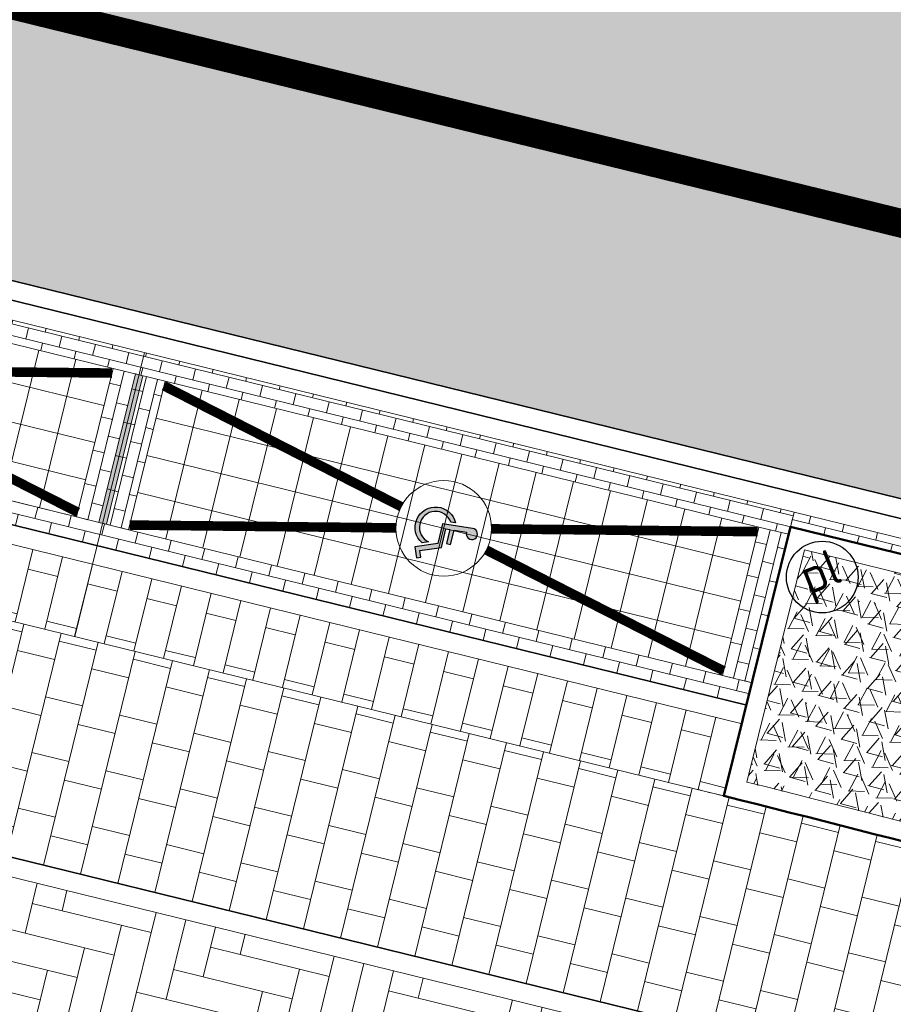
# Model space of a CAD drawing. Header units: metres. Extents: x 196674 to 197628, y 355499 to 356232.
# Tile 65 of 209: x 196978 to 196987, y 355723 to 355734. Entities that reach past the tile are written whole.
import ezdxf
from ezdxf.enums import TextEntityAlignment as Align

# ---------------------------------------------------------------- set-up
doc = ezdxf.new("R2010")
doc.units = ezdxf.units.M
doc.linetypes.add('VW-13_STREEP', pattern=[4, 1, -3])
doc.layers.get('0').update_dxf_attribs({"lineweight": 25})
for name, color, linetype, lineweight in [('N-WE-IE-MEUBILAIR-S-200', 7, 'Continuous', 25), ('N-WE-VH-KANTOPSLUITING_ACHTERKANTBAND-G', 50, 'Continuous', 18), ('N-WE-VH-MATERIAALGRENS-G', 7, 'Continuous', 13), ('N-WE-VH-OPENVERHARDING_TEGEL_400x400_PARKEERVAKKEN-A', 252, 'Continuous', 5)]:
    doc.layers.add(name, color=color, linetype=linetype, lineweight=lineweight)
for name, color, linetype, lineweight, true_color in [('N-WE-VH-GESLOTENVERHARDING_ASFALT_RIJBAAN-V', 7, 'Continuous', 5, 0xd6d6d6), ('N-WE-VH-GOOT-TEGEL_200x200-G', 7, 'Continuous', 35, 0x00a5a5), ('N-WE-VH-HALFVERHARDING_GEBONDEN_SPLIT-A', 7, 'Continuous', 5, 0xaab7a9), ('N-WE-VH-KANTOPSLUITING_GELEIDEBAND_50 200-G', 1, 'Continuous', 35, 0xff0000), ('N-WE-VH-KANTOPSLUITING_OPSLUITBAND_200X250-G', 7, 'Continuous', 50, 0x0029a5), ('N-WE-VH-OPENVERHARDING_STRAATBAKSTEEN_PARKEERVAK-V', 7, 'Continuous', 5, 0xffffff), ('N-WE-VH-OPENVERHARDING_STRAATBAKSTEEN_ROOD_ELLEBOOG_LINGE-A', 7, 'Continuous', 5, 0xdaaea0), ('N-WE-VH-OPENVERHARDING_STRAATBAKSTEEN_ROOD_HALFSTEENS-LINGE-A', 7, 'Continuous', 5, 0xdaaea0), ('N-WE-VH-OPENVERHARDING_STRAATBAKSTEEN_ROOD_STREKKEN-LINGE-A', 7, 'Continuous', 5, 0xdaaea0), ('N-WE-VH-OPENVERHARDING_TEGEL_200x300_FIETSPAD_ROOD-A', 7, 'Continuous', 5, 0xe04d68), ('N-WE-VW-MARKERING_LANGS_STREEP_13_045-G', 7, 'VW-13_STREEP', 13, 0xffffff), ('N-WE-VW-MARKERING_LANGS_STREEP_DOORGETROKKEN_010-G', 7, 'Continuous', 13, 0xffffff), ('N-WE-VW-MARKERING_PIJL-S', 7, 'Continuous', 25, 0xffffff)]:
    doc.layers.add(name, color=color, linetype=linetype, lineweight=lineweight, true_color=true_color)
doc.layers.add('N-WE-VH-HULPLIJN-G', color=40, linetype='Continuous', lineweight=5, plot=False)
doc.styles.add('NLCS-ISO', font='NLCS-ISO.ttf')

# ---------------------------------------------------------------- blocks, each defined once
blk = doc.blocks.new('N-SVW-MARKERING_SYMBOOL_MINDERVALIDE')
h = blk.add_hatch(color=256)
h.dxf.hatch_style = 1
edge = h.paths.add_edge_path()
edge.add_line((0.287907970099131, 0.4925545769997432), (-0.0163198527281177, 0.4925545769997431))
edge.add_line((-0.01631985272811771, 0.4925545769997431), (-0.02158222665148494, 0.5527198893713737))
edge.add_line((-0.02158222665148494, 0.5527198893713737), (0.2090622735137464, 0.5527198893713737))
edge.add_line((0.2090622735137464, 0.5527198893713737), (0.2090622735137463, 0.6227198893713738))
edge.add_line((0.2090622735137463, 0.6227198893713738), (-0.02770479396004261, 0.6227198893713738))
edge.add_line((-0.02770479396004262, 0.6227198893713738), (-0.04525297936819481, 0.8233502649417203))
edge.add_arc((-0.03432544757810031, 0.9112152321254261), 0.08854187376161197, 262.9106777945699, 544.9986685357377)
edge.add_line((-0.122530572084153, 0.9035003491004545), (-0.08046453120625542, 0.4225545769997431))
edge.add_line((-0.08046453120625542, 0.4225545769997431), (0.2403993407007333, 0.422554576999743))
edge.add_line((0.2403993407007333, 0.422554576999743), (0.3770460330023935, 0.07866898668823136))
edge.add_line((0.3770460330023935, 0.07866898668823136), (0.5402005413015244, 0.1435002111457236))
edge.add_line((0.5402005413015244, 0.1435002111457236), (0.5143512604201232, 0.2085526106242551))
edge.add_line((0.5143512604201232, 0.2085526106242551), (0.4162491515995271, 0.169570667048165))
edge.add_line((0.4162491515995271, 0.169570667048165), (0.287907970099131, 0.4925545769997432))
h = blk.add_hatch(color=256)
h.dxf.hatch_style = 1
edge = h.paths.add_edge_path()
edge.add_arc((1.249000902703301e-16, 0.3263172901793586), 0.2563172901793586, 122.4109707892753, 347.3893210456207)
edge.add_line((0.2501339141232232, 0.2703567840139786), (0.2884929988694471, 0.1738221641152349))
edge.add_arc((6.938893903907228e-17, 0.3263172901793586), 0.3263172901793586, 116.19820386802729, 332.13942264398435, ccw=False)
edge.add_line((-0.1440618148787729, 0.6191127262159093), (-0.1373831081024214, 0.5427068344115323))
for points in [[(0.287907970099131, 0.4925545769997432), (-0.01631985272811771, 0.4925545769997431), (-0.02158222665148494, 0.5527198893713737), (0.2090622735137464, 0.5527198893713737), (0.2090622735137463, 0.6227198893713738), (-0.02770479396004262, 0.6227198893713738), (-0.04525297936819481, 0.8233502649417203, 2.827362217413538), (-0.122530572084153, 0.9035003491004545), (-0.08046453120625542, 0.4225545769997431), (0.2403993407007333, 0.422554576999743), (0.3770460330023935, 0.07866898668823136), (0.5402005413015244, 0.1435002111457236), (0.5143512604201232, 0.2085526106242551), (0.4162491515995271, 0.169570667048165)], [(-0.1373831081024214, 0.5427068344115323, 1.496299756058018), (0.2501339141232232, 0.2703567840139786), (0.2884929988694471, 0.1738221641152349, -1.375639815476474), (-0.1440618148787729, 0.6191127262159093)]]:
    blk.add_lwpolyline(points, format="xyb", close=True)
blk = doc.blocks.new('SIE-MEUBILAIR_PAAL_POLLER-SO')
blk.add_circle((0, 0), 0.75)
at = {"style": 'NLCS-ISO'}
blk.add_text('pl', height=0.75, dxfattribs=at).set_placement((5.684341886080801e-14, 0.1291188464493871), align=Align.MIDDLE_CENTER)

msp = doc.modelspace()

# ---------------------------------------------------------------- hatches: boundary and pattern name
at = {"layer": 'N-WE-VH-GESLOTENVERHARDING_ASFALT_RIJBAAN-V'}
h = msp.add_hatch(color=256, dxfattribs=at)
h.dxf.hatch_style = 1
h.paths.add_polyline_path([(196948.952586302, 355754.5683464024), (196948.2972287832, 355751.8975775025), (196985.9216240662, 355742.665243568), (196985.0178448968, 355745.7185959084), (196984.9044531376, 355745.7464201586)])
edge = h.paths.add_edge_path()
edge.add_line((196949.8082533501, 355746.9962693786), (196947.3286284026, 355747.0690561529))
edge.add_line((196947.3286284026, 355747.0690561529), (196946.046566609, 355741.8442884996))
edge.add_line((196946.046566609, 355741.8442884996), (196951.4281986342, 355740.523735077))
edge.add_line((196951.4281986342, 355740.523735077), (196969.3175015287, 355732.890581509))
edge.add_line((196969.3175015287, 355732.890581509), (196990.3419258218, 355727.7315748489))
edge.add_line((196990.3419258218, 355727.7315748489), (196987.361887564, 355737.7994178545))
edge.add_arc((196989.2068408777, 355747.831174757), 10.19999996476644, 256.2130756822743, 259.57910803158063, ccw=False)
edge.add_line((196986.7760602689, 355737.9250501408), (196949.8082533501, 355746.9962693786))
edge = h.paths.add_edge_path()
edge.add_arc((197001.9665343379, 355735.4331866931), 1.200000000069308, 134.3917071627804, 256.2130756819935, ccw=False)
edge.add_arc((196994.2713751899, 355743.2935000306), 9.800000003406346, 314.3917071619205, 327.8953772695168)
edge.add_arc((197003.1657051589, 355737.7130973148), 0.6999999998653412, 76.21307567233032, 147.8953772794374, ccw=False)
edge.add_line((197003.3325234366, 355738.3929293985), (197003.9878809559, 355741.0636982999))
edge.add_line((197003.9878809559, 355741.0636982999), (196985.0178448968, 355745.7185959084))
edge.add_line((196985.0178448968, 355745.7185959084), (196985.9216240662, 355742.665243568))
edge.add_line((196985.9216240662, 355742.665243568), (196994.5532249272, 355740.5472076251))
edge.add_arc((196994.3864066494, 355739.8673755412), 0.7000000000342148, -56.96047541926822, 76.21307567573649, ccw=False)
edge.add_arc((196988.4550085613, 355751.5905466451), 13.83438277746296, 265.46806129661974, 297.1505713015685, ccw=False)
edge.add_line((196987.361887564, 355737.7994178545), (196990.3419258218, 355727.7315748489))
edge.add_line((196990.3419258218, 355727.7315748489), (196990.4553175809, 355727.7037505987))
edge.add_line((196990.4553175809, 355727.7037505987), (196999.5238381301, 355725.4785026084))
edge.add_line((196999.5238381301, 355725.4785026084), (197001.6805601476, 355734.2677602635))
at = {"layer": 'N-WE-VH-HALFVERHARDING_GEBONDEN_SPLIT-A'}
h = msp.add_hatch(dxfattribs=at)
h.set_pattern_fill('AVH-GRAVEL-SO', color=251, scale=0.3, angle=-13.7869243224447, pattern_type=2)
h.set_pattern_definition([(242.1768326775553, (1.023267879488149, 0.9474401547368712), (-0.2859741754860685, -1.165426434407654), [0.197909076, -4.74981768]), (113.7816676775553, (1.102633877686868, 0.7673372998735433), (-5.584217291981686, 12.49065720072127), [0.196814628, -19.484648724]), (358.3078326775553, (0.9308949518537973, 0.7724108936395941), (11.06078624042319, -0.2429148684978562), [0.171813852, -17.00957142]), (242.1768326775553, (1.314624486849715, 0.8759466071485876), (-0.2859741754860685, -1.165426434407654), [0.197909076, -4.74981768]), (113.7816676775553, (1.393990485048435, 0.6958437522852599), (-5.584217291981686, 12.49065720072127), [0.196814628, -19.484648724]), (358.3078326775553, (1.222251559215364, 0.7009173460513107), (11.06078624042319, -0.2429148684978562), [0.171813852, -17.00957142]), (358.3078326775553, (0.6395383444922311, 0.8439044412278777), (11.06078624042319, -0.2429148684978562), [0.171813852, -17.00957142]), (113.7816676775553, (0.8112772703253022, 0.8388308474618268), (-5.584217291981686, 12.49065720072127), [0.196814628, -19.484648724]), (242.1768326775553, (0.7319112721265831, 1.018933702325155), (-0.2859741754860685, -1.165426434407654), [0.197909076, -4.74981768]), (242.1768326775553, (0.4405546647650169, 1.090427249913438), (-0.2859741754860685, -1.165426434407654), [0.197909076, -4.74981768]), (113.7816676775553, (0.5199206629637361, 0.9103243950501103), (-5.584217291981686, 12.49065720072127), [0.196814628, -19.484648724]), (358.3078326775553, (0.348181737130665, 0.9153979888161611), (11.06078624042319, -0.2429148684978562), [0.171813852, -17.00957142]), (358.3078326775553, (0.160145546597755, 0.6526388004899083), (11.06078624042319, -0.2429148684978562), [0.171813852, -17.00957142]), (113.7816676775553, (0.3318844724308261, 0.6475652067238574), (-5.584217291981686, 12.49065720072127), [0.196814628, -19.484648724]), (242.1768326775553, (0.252518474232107, 0.8276680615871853), (-0.2859741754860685, -1.165426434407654), [0.197909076, -4.74981768]), (242.1768326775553, (0.5438750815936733, 0.7561745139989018), (-0.2859741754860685, -1.165426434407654), [0.197909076, -4.74981768]), (113.7816676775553, (0.6232410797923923, 0.5760716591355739), (-5.584217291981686, 12.49065720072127), [0.196814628, -19.484648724]), (358.3078326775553, (0.4515021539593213, 0.5811452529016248), (11.06078624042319, -0.2429148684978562), [0.171813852, -17.00957142]), (358.3078326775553, (1.034215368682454, 0.4381581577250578), (11.06078624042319, -0.2429148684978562), [0.171813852, -17.00957142]), (113.7816676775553, (1.205954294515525, 0.433084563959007), (-5.584217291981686, 12.49065720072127), [0.196814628, -19.484648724]), (242.1768326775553, (1.126588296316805, 0.6131874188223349), (-0.2859741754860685, -1.165426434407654), [0.197909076, -4.74981768]), (358.3078326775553, (0.7428587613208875, 0.5096517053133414), (11.06078624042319, -0.2429148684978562), [0.171813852, -17.00957142]), (113.7816676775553, (0.9145976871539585, 0.5045781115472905), (-5.584217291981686, 12.49065720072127), [0.196814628, -19.484648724]), (242.1768326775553, (0.8352316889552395, 0.6846809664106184), (-0.2859741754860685, -1.165426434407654), [0.197909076, -4.74981768]), (358.3078326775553, (0.205194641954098, 0.3326847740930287), (11.06078624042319, -0.2429148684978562), [0.171813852, -17.00957142]), (113.7816676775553, (0.376933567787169, 0.3276111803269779), (-5.584217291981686, 12.49065720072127), [0.196814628, -19.484648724]), (242.1768326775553, (0.29756756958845, 0.5077140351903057), (-0.2859741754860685, -1.165426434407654), [0.197909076, -4.74981768]), (242.1768326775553, (0.5889241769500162, 0.4362204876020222), (-0.2859741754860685, -1.165426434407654), [0.197909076, -4.74981768]), (113.7816676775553, (0.6682901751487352, 0.2561176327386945), (-5.584217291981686, 12.49065720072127), [0.196814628, -19.484648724]), (358.3078326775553, (0.4965512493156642, 0.2611912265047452), (11.06078624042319, -0.2429148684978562), [0.171813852, -17.00957142]), (358.3078326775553, (1.079264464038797, 0.1182041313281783), (11.06078624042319, -0.2429148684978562), [0.171813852, -17.00957142]), (113.7816676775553, (1.251003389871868, 0.1131305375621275), (-5.584217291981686, 12.49065720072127), [0.196814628, -19.484648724]), (242.1768326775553, (1.171637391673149, 0.2932333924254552), (-0.2859741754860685, -1.165426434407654), [0.197909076, -4.74981768]), (358.3078326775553, (0.7879078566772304, 0.1896976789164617), (11.06078624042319, -0.2429148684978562), [0.171813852, -17.00957142]), (113.7816676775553, (0.9596467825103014, 0.184624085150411), (-5.584217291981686, 12.49065720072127), [0.196814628, -19.484648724]), (242.1768326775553, (0.8802807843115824, 0.3647269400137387), (-0.2859741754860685, -1.165426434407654), [0.197909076, -4.74981768]), (242.1768326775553, (0.6922445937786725, 0.101967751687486), (-0.2859741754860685, -1.165426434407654), [0.197909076, -4.74981768]), (113.7816676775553, (0.7716105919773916, -0.0781351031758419), (-5.584217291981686, 12.49065720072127), [0.196814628, -19.484648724]), (358.3078326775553, (0.5998716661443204, -0.07306150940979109), (11.06078624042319, -0.2429148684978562), [0.171813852, -17.00957142]), (242.1768326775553, (0.9836012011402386, 0.03047420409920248), (-0.2859741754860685, -1.165426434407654), [0.197909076, -4.74981768]), (113.7816676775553, (1.062967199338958, -0.1496286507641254), (-5.584217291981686, 12.49065720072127), [0.196814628, -19.484648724]), (358.3078326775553, (0.8912282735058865, -0.1445550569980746), (11.06078624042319, -0.2429148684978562), [0.171813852, -17.00957142]), (358.3078326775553, (0.3085150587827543, -0.001567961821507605), (11.06078624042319, -0.2429148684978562), [0.171813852, -17.00957142]), (113.7816676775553, (0.4802539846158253, -0.006641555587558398), (-5.584217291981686, 12.49065720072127), [0.196814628, -19.484648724]), (242.1768326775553, (0.4008879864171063, 0.1734612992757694), (-0.2859741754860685, -1.165426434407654), [0.197909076, -4.74981768]), (242.1768326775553, (0.1095313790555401, 0.2449548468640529), (-0.2859741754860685, -1.165426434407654), [0.197909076, -4.74981768]), (113.7816676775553, (0.1888973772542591, 0.06485199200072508), (-5.584217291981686, 12.49065720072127), [0.196814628, -19.484648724]), (358.3078326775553, (0.01715845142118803, 0.06992558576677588), (11.06078624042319, -0.2429148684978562), [0.171813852, -17.00957142]), (49.64802467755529, (0.5746857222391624, 1.032801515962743), (-0.9144975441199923, 0.7769776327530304), [5.04e-07, -1.199999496]), (346.2130756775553, (0.4814522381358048, 1.055679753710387), (0.2859741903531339, 1.165426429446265), [0, -1.2]), (49.64802467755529, (0.5746857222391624, 1.032801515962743), (-0.9144975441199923, 0.7769776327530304), [5.04e-07, -1.199999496]), (346.2130756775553, (0.4814522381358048, 1.055679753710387), (0.2859741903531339, 1.165426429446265), [0, -1.2])])
edge = h.paths.add_edge_path()
edge.add_line((196990.7632452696, 355724.2476910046), (196990.958810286, 355724.9428117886))
edge.add_line((196990.958810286, 355724.9428117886), (196990.3667851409, 355726.9429257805))
edge.add_line((196990.3667851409, 355726.9429257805), (196986.1783491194, 355727.9701138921))
edge.add_line((196986.1783491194, 355727.9701138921), (196985.5764626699, 355725.5424927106))
edge.add_arc((196942.6435369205, 355553.2098948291), 177.6000011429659, 74.28660390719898, 76.01077340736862, ccw=False)
h = msp.add_hatch(dxfattribs=at)
h.set_pattern_fill('AVH-GRAVEL-SO', color=251, scale=0.3, angle=-13.7869243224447, pattern_type=2)
h.set_pattern_definition([(228.6650295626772, (1.216310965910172, 0.6821346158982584), (-0.5503557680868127, -1.066352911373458), [0.197909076, -4.74981768]), (100.2698645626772, (1.251400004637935, 0.4884731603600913), (-2.511268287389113, 13.44966660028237), [0.196814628, -19.484648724]), (344.7960295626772, (1.085599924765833, 0.5335323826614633), (10.69788768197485, -2.820496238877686), [0.171813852, -17.00957142]), (228.6650295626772, (1.482899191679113, 0.5445456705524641), (-0.5503557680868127, -1.066352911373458), [0.197909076, -4.74981768]), (100.2698645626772, (1.517988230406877, 0.350884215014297), (-2.511268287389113, 13.44966660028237), [0.196814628, -19.484648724]), (344.7960295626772, (1.352188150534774, 0.3959434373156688), (10.69788768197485, -2.820496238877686), [0.171813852, -17.00957142]), (344.7960295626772, (0.8190116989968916, 0.6711213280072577), (10.69788768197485, -2.820496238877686), [0.171813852, -17.00957142]), (100.2698645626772, (0.9848117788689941, 0.6260621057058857), (-2.511268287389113, 13.44966660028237), [0.196814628, -19.484648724]), (228.6650295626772, (0.9497227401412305, 0.8197235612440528), (-0.5503557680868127, -1.066352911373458), [0.197909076, -4.74981768]), (228.6650295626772, (0.6831345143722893, 0.9573125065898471), (-0.5503557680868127, -1.066352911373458), [0.197909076, -4.74981768]), (100.2698645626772, (0.7182235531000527, 0.7636510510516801), (-2.511268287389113, 13.44966660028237), [0.196814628, -19.484648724]), (344.7960295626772, (0.5524234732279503, 0.808710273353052), (10.69788768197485, -2.820496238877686), [0.171813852, -17.00957142]), (344.7960295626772, (0.3081992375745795, 0.5971576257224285), (10.69788768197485, -2.820496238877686), [0.171813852, -17.00957142]), (100.2698645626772, (0.4739993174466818, 0.5520984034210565), (-2.511268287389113, 13.44966660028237), [0.196814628, -19.484648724]), (228.6650295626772, (0.4389102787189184, 0.7457598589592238), (-0.5503557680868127, -1.066352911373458), [0.197909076, -4.74981768]), (228.6650295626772, (0.7054985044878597, 0.6081709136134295), (-0.5503557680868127, -1.066352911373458), [0.197909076, -4.74981768]), (100.2698645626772, (0.740587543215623, 0.4145094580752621), (-2.511268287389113, 13.44966660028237), [0.196814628, -19.484648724]), (344.7960295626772, (0.5747874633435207, 0.4595686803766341), (10.69788768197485, -2.820496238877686), [0.171813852, -17.00957142]), (344.7960295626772, (1.107963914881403, 0.1843907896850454), (10.69788768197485, -2.820496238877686), [0.171813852, -17.00957142]), (100.2698645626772, (1.273763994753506, 0.1393315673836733), (-2.511268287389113, 13.44966660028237), [0.196814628, -19.484648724]), (228.6650295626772, (1.238674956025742, 0.3329930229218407), (-0.5503557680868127, -1.066352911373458), [0.197909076, -4.74981768]), (344.7960295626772, (0.841375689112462, 0.3219797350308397), (10.69788768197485, -2.820496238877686), [0.171813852, -17.00957142]), (100.2698645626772, (1.007175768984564, 0.2769205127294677), (-2.511268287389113, 13.44966660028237), [0.196814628, -19.484648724]), (228.6650295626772, (0.972086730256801, 0.470581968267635), (-0.5503557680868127, -1.066352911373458), [0.197909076, -4.74981768]), (344.7960295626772, (0.2772455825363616, 0.2755338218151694), (10.69788768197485, -2.820496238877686), [0.171813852, -17.00957142]), (100.2698645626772, (0.443045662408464, 0.2304745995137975), (-2.511268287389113, 13.44966660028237), [0.196814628, -19.484648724]), (228.6650295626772, (0.4079566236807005, 0.4241360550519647), (-0.5503557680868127, -1.066352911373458), [0.197909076, -4.74981768]), (228.6650295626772, (0.6745448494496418, 0.2865471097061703), (-0.5503557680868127, -1.066352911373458), [0.197909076, -4.74981768]), (100.2698645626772, (0.7096338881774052, 0.09288565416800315), (-2.511268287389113, 13.44966660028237), [0.196814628, -19.484648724]), (344.7960295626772, (0.5438338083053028, 0.137944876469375), (10.69788768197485, -2.820496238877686), [0.171813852, -17.00957142]), (344.7960295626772, (1.077010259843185, -0.1372330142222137), (10.69788768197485, -2.820496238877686), [0.171813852, -17.00957142]), (100.2698645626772, (1.242810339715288, -0.1822922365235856), (-2.511268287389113, 13.44966660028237), [0.196814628, -19.484648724]), (228.6650295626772, (1.207721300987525, 0.01136921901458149), (-0.5503557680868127, -1.066352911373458), [0.197909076, -4.74981768]), (344.7960295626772, (0.8104220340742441, 0.0003559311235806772), (10.69788768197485, -2.820496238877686), [0.171813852, -17.00957142]), (100.2698645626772, (0.9762221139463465, -0.04470329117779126), (-2.511268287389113, 13.44966660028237), [0.196814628, -19.484648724]), (228.6650295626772, (0.9411330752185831, 0.1489581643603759), (-0.5503557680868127, -1.066352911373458), [0.197909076, -4.74981768]), (228.6650295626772, (0.6969088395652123, -0.06259448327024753), (-0.5503557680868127, -1.066352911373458), [0.197909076, -4.74981768]), (100.2698645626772, (0.7319978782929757, -0.2562559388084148), (-2.511268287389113, 13.44966660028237), [0.196814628, -19.484648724]), (344.7960295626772, (0.5661977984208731, -0.2111967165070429), (10.69788768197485, -2.820496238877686), [0.171813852, -17.00957142]), (228.6650295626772, (0.9634970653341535, -0.2001834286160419), (-0.5503557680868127, -1.066352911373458), [0.197909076, -4.74981768]), (100.2698645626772, (0.9985861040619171, -0.3938448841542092), (-2.511268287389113, 13.44966660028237), [0.196814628, -19.484648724]), (344.7960295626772, (0.8327860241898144, -0.3487856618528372), (10.69788768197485, -2.820496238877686), [0.171813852, -17.00957142]), (344.7960295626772, (0.2996095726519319, -0.07360777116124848), (10.69788768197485, -2.820496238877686), [0.171813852, -17.00957142]), (100.2698645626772, (0.4654096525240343, -0.1186669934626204), (-2.511268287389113, 13.44966660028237), [0.196814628, -19.484648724]), (228.6650295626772, (0.430320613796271, 0.07499446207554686), (-0.5503557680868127, -1.066352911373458), [0.197909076, -4.74981768]), (228.6650295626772, (0.1637323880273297, 0.2125834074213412), (-0.5503557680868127, -1.066352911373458), [0.197909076, -4.74981768]), (100.2698645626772, (0.1988214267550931, 0.018921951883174), (-2.511268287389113, 13.44966660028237), [0.196814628, -19.484648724]), (344.7960295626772, (0.03302134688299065, 0.06398117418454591), (10.69788768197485, -2.820496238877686), [0.171813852, -17.00957142]), (36.13622156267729, (0.800089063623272, 0.8699426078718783), (-0.7076484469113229, 0.9691406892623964), [5.039999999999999e-07, -1.199999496]), (332.7012725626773, (0.7147815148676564, 0.9139712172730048), (0.5503557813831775, 1.066352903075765), [0, -1.2]), (36.13622156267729, (0.800089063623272, 0.8699426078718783), (-0.7076484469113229, 0.9691406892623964), [5.039999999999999e-07, -1.199999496]), (332.7012725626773, (0.7147815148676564, 0.9139712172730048), (0.5503557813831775, 1.066352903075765), [0, -1.2])])
edge = h.paths.add_edge_path()
edge.add_line((196990.366785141, 355726.9429257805), (196986.1783491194, 355727.9701138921))
edge.add_line((196986.1783491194, 355727.9701138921), (196985.5764626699, 355725.5424927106))
edge.add_arc((196942.6435370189, 355553.2098952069), 177.6000007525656, 74.1239187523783, 76.01077340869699, ccw=False)
edge.add_line((196991.2273856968, 355724.0354492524), (196990.958810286, 355724.9428117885))
edge.add_line((196990.958810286, 355724.9428117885), (196990.366785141, 355726.9429257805))
at = {"layer": 'N-WE-VH-OPENVERHARDING_STRAATBAKSTEEN_PARKEERVAK-V'}
h = msp.add_hatch(color=256, dxfattribs=at)
h.dxf.hatch_style = 1
h.paths.add_polyline_path([(196978.8723712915, 355728.2392354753), (196979.2537355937, 355729.7931213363), (196979.1760413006, 355729.8121895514), (196978.7946769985, 355728.2583036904)])
at = {"layer": 'N-WE-VH-OPENVERHARDING_STRAATBAKSTEEN_ROOD_ELLEBOOG_LINGE-A', "true_color": 0xb05e45}
h = msp.add_hatch(dxfattribs=at)
h.set_pattern_fill('AVH-ROO_BSS_LINGEFRMT_ELLEBOOG', color=25, scale=4, angle=346.2130756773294, pattern_type=2)
h.set_pattern_definition([(346.2130756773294, (0, 0), (0.3870401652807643, 0.2345205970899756), [1.28, -0.64]), (256.2130756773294, (0.228779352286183, 0.9323411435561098), (0.3870401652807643, 0.2345205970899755), [1.28, -0.64])])
edge = h.paths.add_edge_path()
edge.add_line((196963.5024933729, 355728.0780413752), (196962.8205193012, 355728.2454156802))
edge.add_arc((196975.3557216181, 355779.3299061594), 52.59996639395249, 245.28000171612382, 256.21306635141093, ccw=False)
edge.add_arc((196975.355721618, 355779.3299061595), 52.59996639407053, 241.96651623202, 245.2800017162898, ccw=False)
edge.add_arc((196927.2290195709, 355688.9442122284), 49.79999999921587, 61.96651623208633, 63.4129687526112)
edge.add_line((196949.5173425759, 355733.4781392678), (196949.027964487, 355731.4841464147))
edge.add_arc((196927.2290198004, 355688.9442128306), 47.79999935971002, 60.03241416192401, 62.867816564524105, ccw=False)
edge.add_arc((196949.6070665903, 355727.7548165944), 2.999999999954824, -14.159324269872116, 60.03241416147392, ccw=False)
edge.add_line((196952.5159243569, 355727.0209593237), (196952.2901902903, 355726.1261963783))
edge.add_line((196952.2901902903, 355726.1261963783), (196952.774999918, 355726.0038868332))
edge.add_line((196952.774999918, 355726.0038868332), (196954.0884636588, 355725.6815870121))
edge.add_line((196954.0884636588, 355725.6815870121), (196954.1083629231, 355725.7626821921))
edge.add_line((196954.1083629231, 355725.7626821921), (196954.1045190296, 355725.7636254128))
edge.add_line((196954.1045190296, 355725.7636254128), (196954.2951684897, 355726.5405763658))
edge.add_line((196954.2951684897, 355726.5405763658), (196954.7807628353, 355726.4214204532))
edge.add_line((196954.7807628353, 355726.4214204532), (196959.6367062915, 355725.2298613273))
edge.add_line((196959.6367062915, 355725.2298613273), (196960.1223006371, 355725.1107054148))
edge.add_line((196960.1223006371, 355725.1107054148), (196967.6809182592, 355723.0974883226))
edge.add_line((196967.6809182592, 355723.0974883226), (196978.1048668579, 355720.3707893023))
edge.add_line((196978.1048668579, 355720.3707893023), (196978.7548335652, 355720.2546714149))
edge.add_line((196978.7548335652, 355720.2546714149), (196981.5043161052, 355719.5923294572))
edge.add_line((196981.5043161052, 355719.5923294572), (196982.5956795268, 355719.3156438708))
edge.add_line((196982.5956795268, 355719.3156438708), (196993.646, 355716.569))
edge.add_line((196993.646, 355716.569), (196992.3999124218, 355720.7788164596))
edge.add_arc((196942.6435372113, 355553.2098959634), 174.7999999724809, 73.4622235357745, 76.21066489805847)
edge.add_line((196984.307587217, 355722.9719262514), (196963.5024933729, 355728.0780413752))
at = {"layer": 'N-WE-VH-OPENVERHARDING_STRAATBAKSTEEN_ROOD_HALFSTEENS-LINGE-A', "true_color": 0xb05e45}
h = msp.add_hatch(dxfattribs=at)
h.set_pattern_fill('AVH-BSS_LINGEFORMAAT_HALFST', color=25, scale=4, angle=-13.7893351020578, pattern_type=2)
h.set_pattern_definition([(346.2106648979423, (7, 0.7800000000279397), (1.046740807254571, 0.2373471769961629), [0.32, -0.32]), (76.2106648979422, (7, 0.7800000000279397), (-0.3107771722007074, 0.07627286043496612), [])])
h.paths.add_polyline_path([(196972.5616644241, 355729.3349906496), (196972.47824101, 355728.9950780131), (196971.8469748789, 355729.150007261), (196971.7444832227, 355728.7324004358), (196978.5427338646, 355727.0639316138), (196978.7286489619, 355727.8214509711)])
h.paths.add_polyline_path([(196985.3409845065, 355725.3954627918), (196985.5268996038, 355726.1529821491), (196978.7286489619, 355727.8214509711), (196978.5427338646, 355727.0639316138)])
at = {"layer": 'N-WE-VH-OPENVERHARDING_STRAATBAKSTEEN_ROOD_STREKKEN-LINGE-A', "true_color": 0xb05e45}
h = msp.add_hatch(dxfattribs=at)
h.set_pattern_fill('AVH-BSS_LINGEFORMAAT_HALFST', color=25, scale=1.499999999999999, angle=76.2106648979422, pattern_type=2)
h.set_pattern_definition([(76.2106648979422, (196971.9780688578, 355729.6841555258), (-0.08900519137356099, 0.3925278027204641), [0.1199999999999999, -0.1199999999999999]), (166.2106648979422, (196971.9780688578, 355729.6841555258), (-0.02860232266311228, -0.1165414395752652), [])])
h.paths.add_polyline_path([(196978.833524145, 355728.2487695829), (196978.5615941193, 355728.3155083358), (196972.3460506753, 355729.8409655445), (196972.0352735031, 355729.9172384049), (196971.9780688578, 355729.6841555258), (196978.7763194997, 355728.0156867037)])
h.paths.add_polyline_path([(196985.6317747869, 355726.5803007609), (196985.3209976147, 355726.6565736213), (196979.1054541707, 355728.18203083), (196978.833524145, 355728.2487695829), (196978.7763194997, 355728.0156867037), (196985.5745701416, 355726.3472178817)])
h.paths.add_polyline_path([(196979.2720930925, 355730.035738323), (196972.4738424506, 355731.704207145), (196972.4166378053, 355731.4711242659), (196972.7274149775, 355731.3948514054), (196978.9429584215, 355729.8693941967), (196979.2148884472, 355729.8026554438)])
h.paths.add_polyline_path([(196986.0703437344, 355728.367269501), (196979.2720930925, 355730.035738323), (196979.2148884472, 355729.8026554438), (196979.4868184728, 355729.735916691), (196985.7023619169, 355728.2104594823), (196986.013139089, 355728.1341866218)])
h = msp.add_hatch(dxfattribs=at)
h.set_pattern_fill('AVH-BSS_LINGEFORMAAT_HALFST', color=25, scale=1.499999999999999, angle=-13.7893351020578, pattern_type=2)
h.set_pattern_definition([(346.2106648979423, (196972.0352735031, 355729.9172384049), (0.3925278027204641, 0.08900519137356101), [0.1199999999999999, -0.1199999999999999]), (76.2106648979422, (196972.0352735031, 355729.9172384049), (-0.1165414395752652, 0.02860232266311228), [])])
h.paths.add_polyline_path([(196972.7274149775, 355731.3948514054), (196972.4166378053, 355731.4711242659), (196972.0352735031, 355729.9172384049), (196972.3460506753, 355729.8409655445)])
h.paths.add_polyline_path([(196979.2148884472, 355729.8026554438), (196978.9429584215, 355729.8693941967), (196978.5615941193, 355728.3155083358), (196978.833524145, 355728.2487695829)])
h.paths.add_polyline_path([(196979.4868184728, 355729.735916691), (196979.2148884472, 355729.8026554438), (196978.833524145, 355728.2487695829), (196979.1054541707, 355728.18203083)])
h.paths.add_polyline_path([(196986.013139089, 355728.1341866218), (196985.7023619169, 355728.2104594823), (196985.3209976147, 355726.6565736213), (196985.6317747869, 355726.5803007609)])
h = msp.add_hatch(dxfattribs=at)
h.set_pattern_fill('AVH-BSS_LINGEFORMAAT_HALFST', color=25, scale=1.5, angle=256.0513830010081, pattern_type=2)
h.set_pattern_definition([(256.0513830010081, (196986.0512888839, 355728.2895719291), (0.0879136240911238, -0.3927737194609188), [0.12, -0.12]), (346.051383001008, (196986.0512888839, 355728.2895719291), (0.0289261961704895, 0.1164614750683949), [])])
h.paths.add_polyline_path([(196986.0703437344, 355728.367269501), (196986.0322073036, 355728.2118809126), (196990.5259641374, 355727.1098147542), (196990.4733846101, 355727.287450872)])
at = {"layer": 'N-WE-VH-OPENVERHARDING_TEGEL_200x300_FIETSPAD_ROOD-A'}
h = msp.add_hatch(dxfattribs=at)
h.set_pattern_fill('AVH-TEGEL_200X300_HALFST', color=256, scale=2, angle=76.22078229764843, pattern_type=2)
h.set_pattern_definition([(76.22078229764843, (0, 0), (-0.3884882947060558, 0.09527247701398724), []), (166.2207822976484, (0, 0), (-0.1429087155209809, -0.5827324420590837), [0.4, -0.4]), (166.2207822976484, (0.09527247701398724, 0.3884882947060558), (-0.1429087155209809, -0.5827324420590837), [-0.4, 0.4])])
edge = h.paths.add_edge_path()
edge.add_arc((196927.2290195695, 355688.9442122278), 52.40000000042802, 61.96651858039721, 64.05793324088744)
edge.add_line((196950.1520351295, 355736.0642223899), (196949.5662224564, 355733.6773025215))
edge.add_arc((196927.2290195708, 355688.9442122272), 50.00000000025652, 61.96651858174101, 63.465022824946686, ccw=False)
edge.add_arc((196975.3557337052, 355779.3299377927), 52.39999999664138, 241.9665185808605, 245.2800041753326)
edge.add_arc((196975.3557337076, 355779.3299378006), 52.40000000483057, 245.2800041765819, 256.2130709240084)
edge.add_line((196962.8681898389, 355728.4396514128), (196963.5501639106, 355728.2722771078))
edge.add_line((196963.5501639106, 355728.2722771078), (196984.3552577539, 355723.1661619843))
edge.add_arc((196942.6435372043, 355553.2098959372), 174.9999999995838, 73.50477980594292, 76.21066489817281, ccw=False)
edge.add_line((196992.3322244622, 355721.0074953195), (196991.522465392, 355723.7432075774))
edge.add_arc((196942.6435371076, 355553.2098957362), 177.4000002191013, 74.0064303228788, 74.0474978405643)
edge.add_arc((196942.6435371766, 355553.2098958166), 177.4000001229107, 74.04749785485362, 76.0752956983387)
edge.add_arc((196942.6435371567, 355553.209895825), 177.4000001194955, 76.07529569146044, 76.2106648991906)
edge.add_line((196984.9273041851, 355725.4969907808), (196963.4401375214, 355730.770504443))
edge.add_arc((196975.3557337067, 355779.329937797), 50.00000000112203, 241.9665185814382, 256.2130698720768, ccw=False)
at = {"layer": 'N-WE-VH-OPENVERHARDING_TEGEL_400x400_PARKEERVAKKEN-A'}
h = msp.add_hatch(dxfattribs=at)
h.set_pattern_fill('AVH-TEGEL_400X400_BLOK', color=256, scale=0.9999999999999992, angle=-103.7893351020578, pattern_type=2)
h.set_pattern_definition([(256.2106648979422, (196972.3460506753, 355729.8409655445), (0.3884714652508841, -0.09534107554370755), []), (346.2106648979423, (196972.3460506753, 355729.8409655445), (0.09534107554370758, 0.3884714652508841), [])])
h.paths.add_polyline_path([(196978.5615941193, 355728.3155083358), (196972.3460506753, 355729.8409655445), (196972.7274149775, 355731.3948514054), (196978.9429584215, 355729.8693941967)])
h = msp.add_hatch(dxfattribs=at)
h.set_pattern_fill('AVH-TEGEL_400X400_BLOK', color=256, scale=0.9999999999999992, angle=-103.7893351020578, pattern_type=2)
h.set_pattern_definition([(256.2106648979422, (196979.1054541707, 355728.18203083), (0.3884714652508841, -0.09534107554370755), []), (346.2106648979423, (196979.1054541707, 355728.18203083), (0.09534107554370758, 0.3884714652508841), [])])
h.paths.add_polyline_path([(196979.1054541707, 355728.18203083), (196985.3209976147, 355726.6565736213), (196985.7023619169, 355728.2104594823), (196979.4868184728, 355729.735916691)])

# ---------------------------------------------------------------- linework, layer by layer
at = {"layer": 'N-WE-VH-GOOT-TEGEL_200x200-G', "ltscale": 0.2, "flags": 128}
msp.add_lwpolyline([(196951.4281986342, 355740.523735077), (196969.3175015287, 355732.890581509), (196990.4553175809, 355727.7037505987), (197034.9407055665, 355716.7878553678, -0.3734826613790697), (197046.4430502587, 355700.5145226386), (197046.2722068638, 355698.8047278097), (197039.3936877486, 355679.640358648, 0.03421819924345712), (197035.8549559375, 355652.1417794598), (197038.5133178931, 355637.374981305, 0.003988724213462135), (197038.581696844, 355634.1879771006, 0.01187555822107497), (197039.0861132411, 355624.7117847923, 0.02855868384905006), (197042.1336254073, 355602.110822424, 0.003061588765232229), (197042.6131485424, 355599.7114721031, 0.0008048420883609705), (197042.744082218, 355599.0817099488), (197043.2038895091, 355596.8878635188), (197049.1584376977, 355568.4773434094), (197049.7212509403, 355565.7920318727), (197051.7251532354, 355556.2309527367, -0.3984084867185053), (197051.2205779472, 355555.4110421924), (197050.7745702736, 355555.29198333, -0.419718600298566), (197049.9144463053, 355555.8004803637), (197049.8957871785, 355555.8760399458)], format="xyb", dxfattribs=at)
at = {"layer": 'N-WE-VH-HULPLIJN-G', "flags": 128}
for points in [[(196949.8082533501, 355746.9962693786), (196947.3286284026, 355747.0690561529), (196946.046566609, 355741.8442884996), (196951.4281986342, 355740.523735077), (196969.3175015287, 355732.890581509), (196990.3419258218, 355727.7315748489), (196987.361887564, 355737.7994178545, -0.01468814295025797), (196986.7760602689, 355737.9250501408)], [(196951.8563615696, 355735.1962827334, 0.00912577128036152), (196950.1520351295, 355736.0642223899), (196949.5662224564, 355733.6773025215, -0.006538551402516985), (196950.7283917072, 355733.0778672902, 0.01445881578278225), (196953.4428862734, 355731.7317538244, 0.04774072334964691), (196962.8681898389, 355728.4396514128), (196963.5501639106, 355728.2722771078), (196984.3552577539, 355723.1661619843, -0.01180719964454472), (196992.3322244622, 355721.0074953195), (196991.522465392, 355723.7432075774, 0.000179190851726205), (196991.4002208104, 355723.7781983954, 0.008848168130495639), (196985.3342378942, 355725.3966087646, 0.0005906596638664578), (196984.9273041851, 355725.4969907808), (196963.4401375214, 355730.770504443, -0.06224249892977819)], [(196990.366785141, 355726.9429257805), (196986.1783491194, 355727.9701138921), (196985.5764626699, 355725.5424927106, -0.008233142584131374), (196991.2273856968, 355724.0354492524), (196990.958810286, 355724.9428117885)]]:
    msp.add_lwpolyline(points, format="xyb", close=True, dxfattribs=at)
msp.add_lwpolyline([(196979.2720930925, 355730.035738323), (196978.5427338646, 355727.0639316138)], dxfattribs=at)
msp.add_lwpolyline([(196978.8723712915, 355728.2392354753), (196979.2537355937, 355729.7931213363), (196979.1760413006, 355729.8121895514), (196978.7946769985, 355728.2583036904)], close=True, dxfattribs=at)
msp.add_lwpolyline([(196960.1223006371, 355725.1107054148), (196967.6809182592, 355723.0974883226), (196978.1048668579, 355720.3707893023), (196978.7548335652, 355720.2546714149), (196981.5043161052, 355719.5923294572), (196982.5956795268, 355719.3156438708), (196993.646, 355716.569), (196992.3999124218, 355720.7788164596, 0.01199291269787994), (196984.307587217, 355722.9719262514), (196963.5024933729, 355728.0780413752)], format="xyb", dxfattribs=at)
at = {"layer": 'N-WE-VH-HULPLIJN-G'}
msp.add_circle((196982.4039080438, 355728.1962451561), 0.5, dxfattribs=at)
at = {"layer": 'N-WE-VH-KANTOPSLUITING_ACHTERKANTBAND-G', "ltscale": 0.2, "flags": 128}
for points in [[(196972.4738424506, 355731.704207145), (196986.0703437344, 355728.367269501)], [(196972.5616644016, 355729.3349905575), (196985.5268996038, 355726.1529821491)]]:
    msp.add_lwpolyline(points, dxfattribs=at)
at = {"layer": 'N-WE-VH-KANTOPSLUITING_ACHTERKANTBAND-G', "flags": 128}
msp.add_lwpolyline([(196986.0703437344, 355728.367269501), (196990.4733846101, 355727.287450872)], dxfattribs=at)
for points in [[(197028.2966342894, 355712.0202562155, 0.01620532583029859), (197020.6091684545, 355713.1045206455, 0.005755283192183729), (197017.8640795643, 355713.3694176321, -0.0717076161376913), (197006.0218311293, 355716.1154877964, 0.03260185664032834), (196984.3075872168, 355722.9719262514), (196963.5024933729, 355728.0780413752)], [(196990.958810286, 355724.9428117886), (196990.3667851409, 355726.9429257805), (196986.1783491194, 355727.9701138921), (196985.5764626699, 355725.5424927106, -0.008233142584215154), (196991.2273856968, 355724.0354492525)]]:
    msp.add_lwpolyline(points, format="xyb", dxfattribs=at)
at = {"layer": 'N-WE-VH-KANTOPSLUITING_GELEIDEBAND_50 200-G', "ltscale": 0.2, "flags": 128}
for points in [[(196969.3021779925, 355732.6884084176), (196990.4076552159, 355727.5095128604)], [(196971.8946454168, 355729.3442429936), (196972.3316758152, 355729.2369842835), (196972.4150992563, 355729.5768968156), (196985.5745701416, 355726.3472178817)]]:
    msp.add_lwpolyline(points, dxfattribs=at)
msp.add_lwpolyline([(197028.3309687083, 355712.2172870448, 0.01620532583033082), (197020.6306690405, 355713.303361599, 0.005755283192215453), (197017.8809973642, 355713.5687008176, -0.07170761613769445), (197006.0943463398, 355716.3018786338, 0.03260185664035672), (196984.3552577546, 355723.1661619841), (196963.5501639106, 355728.2722771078)], format="xyb", dxfattribs=at)
at = {"layer": 'N-WE-VH-KANTOPSLUITING_OPSLUITBAND_200X250-G', "ltscale": 0.1, "flags": 128}
msp.add_lwpolyline([(196991.4551888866, 355723.9704963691), (196991.1863874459, 355724.8786225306), (196990.5259641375, 355727.1098147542), (196986.0322340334, 355728.2118743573), (196985.3342378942, 355725.3966087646, -0.00813617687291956), (196990.9142862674, 355723.9163538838, -0.01034696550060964), (196997.9358588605, 355721.772997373)], format="xyb", dxfattribs=at)
at = {"layer": 'N-WE-VH-MATERIAALGRENS-G', "flags": 128}
msp.add_lwpolyline([(196884.7028560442, 355773.7136280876), (196885.0674557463, 355772.4389016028, 0.2691183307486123), (196911.822495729, 355746.6799435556), (196939.7178570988, 355739.8341811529, -0.06223612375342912), (196951.8563615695, 355735.1962827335, 0.06224249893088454), (196963.4401375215, 355730.770504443), (196984.9273041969, 355725.4969907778, -0.00943887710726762), (196991.4002208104, 355723.7781983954)], format="xyb", dxfattribs=at)
at = {"layer": 'N-WE-VH-MATERIAALGRENS-G', "ltscale": 0.2, "flags": 128}
for points in [[(196978.5615941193, 355728.3155083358), (196972.3460506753, 355729.8409655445), (196972.7274149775, 355731.3948514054), (196978.9429584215, 355729.8693941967)], [(196979.1054541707, 355728.18203083), (196985.3209976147, 355726.6565736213), (196985.7023619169, 355728.2104594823), (196979.4868184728, 355729.735916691)]]:
    msp.add_lwpolyline(points, close=True, dxfattribs=at)
for points in [[(196978.9429584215, 355729.8693941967), (196979.4868184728, 355729.735916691)], [(196978.5615941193, 355728.3155083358), (196979.1054541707, 355728.18203083)], [(196985.3409845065, 355725.3954627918), (196986.0703437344, 355728.367269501)], [(196985.7023619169, 355728.2104594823), (196986.013139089, 355728.1341866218)], [(196985.3209976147, 355726.6565736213), (196985.6317747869, 355726.5803007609)]]:
    msp.add_lwpolyline(points, dxfattribs=at)
at = {"layer": 'N-WE-VW-MARKERING_LANGS_STREEP_13_045-G', "const_width": 0.3, "flags": 128}
msp.add_lwpolyline([(197019.3891275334, 355723.4869911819), (196959.0612320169, 355738.2903461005)], dxfattribs=at)
at = {"layer": 'N-WE-VW-MARKERING_LANGS_STREEP_DOORGETROKKEN_010-G', "const_width": 0.1, "flags": 128}
for points in [[(196976.1444772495, 355729.8499551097), (196978.9310407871, 355729.8208352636)], [(196978.5735117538, 355728.3640672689), (196976.0900872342, 355729.6283405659)], [(196981.958325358, 355728.4230844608), (196979.4749008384, 355729.6873577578)], [(196979.1173718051, 355728.2305897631), (196981.9039353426, 355728.201469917)], [(196982.9038807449, 355728.1910203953), (196985.6904442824, 355728.1619005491)], [(196985.3329152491, 355726.7051325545), (196982.8494907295, 355727.9694058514)]]:
    msp.add_lwpolyline(points, dxfattribs=at)

# ---------------------------------------------------------------- block references
at = {"layer": 'N-WE-IE-MEUBILAIR-S-200', "xscale": 0.5, "yscale": 0.5, "zscale": 0.5, "rotation": 21.67232329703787}
msp.add_blockref('SIE-MEUBILAIR_PAAL_POLLER-SO', (196986.3652074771, 355727.6868563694), dxfattribs=at)
at = {"layer": 'N-WE-VW-MARKERING_PIJL-S', "xscale": 0.6579267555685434, "yscale": 0.6579267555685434, "zscale": 0.6579267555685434, "rotation": 256.520662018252}
msp.add_blockref('N-SVW-MARKERING_SYMBOOL_MINDERVALIDE', (196982.1096132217, 355728.2552574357), dxfattribs=at)

doc.saveas('drawing.dxf')
